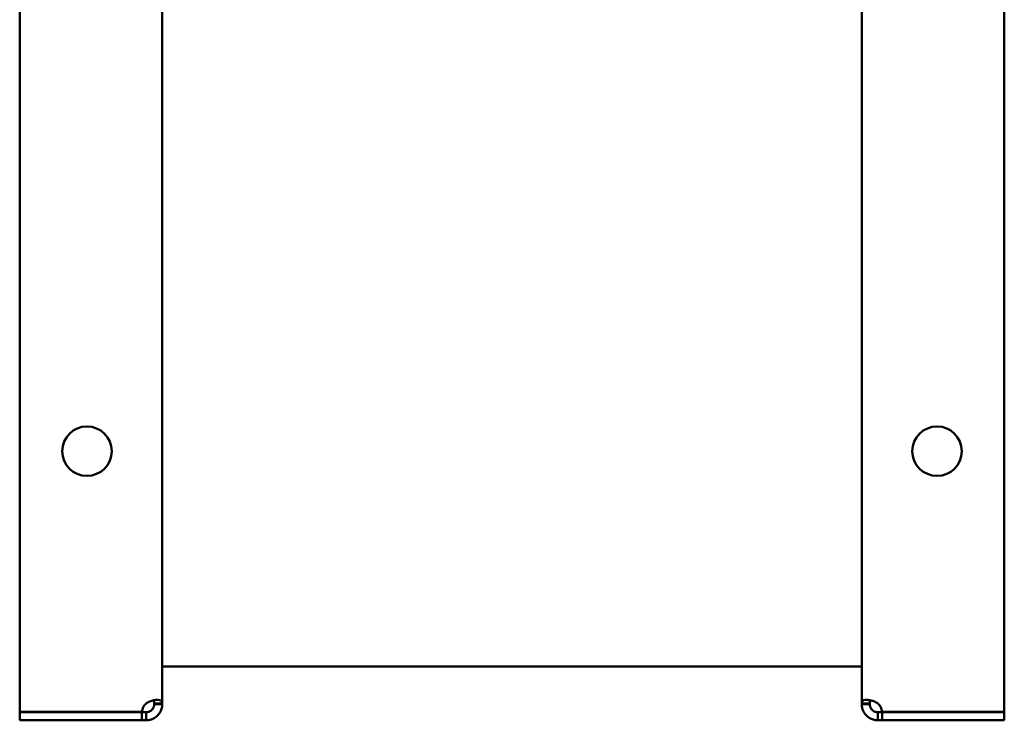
# Model space of a CAD drawing. Header units: millimetres. Extents: x 661 to 1019, y 403 to 785.
# Tile 1 of 5: x 832 to 1015, y 403 to 533. Entities that reach past the tile are written whole.
import ezdxf

# ---------------------------------------------------------------- set-up
doc = ezdxf.new("R2010")
doc.units = ezdxf.units.MM
doc.header["$LTSCALE"] = 4
doc.layers.add('Widoczne (ISO)', color=7, linetype='Continuous', lineweight=50)

msp = doc.modelspace()

# ---------------------------------------------------------------- linework, layer by layer
at = {"layer": 'Widoczne (ISO)'}
for p, q in [((832.5, 404.6), (832.5, 783.4)), ((1015.5, 783.4), (1015.5, 404.6)), ((859, 781.86), (859, 406.14)), ((989, 406.14), (989, 781.86)), ((859, 412.98), (989, 412.98)), ((832.5, 404.6), (855.21, 404.6)), ((832.5, 404.5), (855.21, 404.5)), ((832.5, 404.5), (832.5, 403)), ((855.21, 403), (855.21, 404.5)), ((855.21, 404.5), (856, 404.5)), ((856, 404.5), (856, 403.88)), ((857.5, 406), (857.5, 406.14)), ((857.5, 406.14), (858.12, 406.14)), ((858.12, 406), (857.5, 406)), ((858.12, 406.14), (859, 406.14)), ((859, 406), (858.12, 406)), ((859, 406.14), (859, 406)), ((989, 406), (989, 406.14)), ((989, 406.14), (989.88, 406.14)), ((989.88, 406), (989, 406)), ((989.88, 406.14), (990.5, 406.14)), ((990.5, 406), (989.88, 406)), ((990.5, 406.14), (990.5, 406)), ((992, 403.88), (992, 404.5)), ((992, 404.5), (992.79, 404.5)), ((992.79, 404.6), (1015.5, 404.6)), ((992.79, 404.5), (992.79, 403)), ((1015.5, 404.5), (992.79, 404.5)), ((1015.5, 404.5), (1015.5, 403)), ((832.5, 403), (855.21, 403)), ((856, 403), (855.21, 403)), ((856, 403.88), (856, 403)), ((992, 403), (992, 403.88)), ((992.79, 403), (992, 403)), ((992.79, 403), (1015.5, 403))]:
    msp.add_line(p, q, dxfattribs=at)
for centre in [(845, 453), (1003, 453)]:
    msp.add_circle(centre, 4.6, dxfattribs=at)
for centre, start, end in [((857.7, 404.3), 132.7331, 173.1896), ((990.3, 404.3), 6.8104, 47.2669)]:
    msp.add_arc(centre, 2.5, start, end, dxfattribs=at)
for points, knots in [([(856, 406.14), (856.17, 406.25), (856.41, 406.39), (856.94, 406.6), (857.17, 406.67), (857.68, 406.78), (857.95, 406.81), (858.41, 406.8), (858.59, 406.76), (858.82, 406.63), (858.89, 406.56), (858.98, 406.38), (859, 406.27), (859, 406.14)], [-0.519596, -0.519596, -0.519596, -0.519596, -0.422419, -0.422419, -0.3440019, -0.3440019, -0.2435758, -0.2435758, -0.1431007, -0.1431007, -0.0728206, -0.0728206, 0, 0, 0, 0]), ([(857.5, 406.14), (857.5, 406.19), (857.5, 406.25), (857.49, 406.34), (857.49, 406.39), (857.46, 406.49), (857.44, 406.56), (857.39, 406.66), (857.37, 406.68), (857.34, 406.7)], [0, 0, 0, 0, 0.02006472, 0.02006472, 0.03921439, 0.03921439, 0.06830871, 0.06830871, 0.08159063, 0.08159063, 0.08159063, 0.08159063]), ([(989, 406.14), (989, 406.25), (989.01, 406.39), (989.14, 406.6), (989.23, 406.67), (989.5, 406.78), (989.7, 406.81), (990.18, 406.8), (990.45, 406.76), (990.95, 406.63), (991.17, 406.56), (991.59, 406.38), (991.8, 406.27), (992, 406.14)], [0, 0, 0, 0, 0.0618346, 0.0618346, 0.1117322, 0.1117322, 0.1756342, 0.1756342, 0.2395675, 0.2395675, 0.2842873, 0.2842873, 0.3306237, 0.3306237, 0.3306237, 0.3306237]), ([(990.66, 406.7), (990.63, 406.68), (990.61, 406.65), (990.58, 406.59), (990.56, 406.56), (990.53, 406.48), (990.52, 406.42), (990.51, 406.33), (990.5, 406.29), (990.5, 406.22), (990.5, 406.18), (990.5, 406.14)], [-0.09076928, -0.09076928, -0.09076928, -0.09076928, -0.07202298, -0.07202298, -0.05559608, -0.05559608, -0.02934488, -0.02934488, -0.01493261, -0.01493261, 0, 0, 0, 0]), ([(856, 404.5), (856.04, 404.5), (856.08, 404.5), (856.17, 404.51), (856.22, 404.51), (856.33, 404.54), (856.42, 404.56), (856.58, 404.62), (856.64, 404.64), (856.8, 404.73), (856.91, 404.8), (857.09, 404.96), (857.17, 405.06), (857.31, 405.26), (857.37, 405.37), (857.42, 405.53), (857.44, 405.57), (857.47, 405.68), (857.48, 405.75), (857.49, 405.84), (857.5, 405.87), (857.5, 405.94), (857.5, 405.97), (857.5, 406)], [-0.299104, -0.299104, -0.299104, -0.299104, -0.2724841, -0.2724841, -0.2470782, -0.2470782, -0.2084788, -0.2084788, -0.1872978, -0.1872978, -0.1494604, -0.1494604, -0.1122022, -0.1122022, -0.072023, -0.072023, -0.0555961, -0.0555961, -0.0293449, -0.0293449, -0.0149326, -0.0149326, 0, 0, 0, 0]), ([(859, 406), (859, 405.83), (858.99, 405.59), (858.86, 405.06), (858.77, 404.83), (858.5, 404.32), (858.3, 404.05), (857.82, 403.59), (857.55, 403.41), (857.05, 403.18), (856.83, 403.11), (856.41, 403.02), (856.2, 403), (856, 403)], [0, 0, 0, 0, 0.0618346, 0.0618346, 0.1117322, 0.1117322, 0.1756342, 0.1756342, 0.2395675, 0.2395675, 0.2842873, 0.2842873, 0.3306237, 0.3306237, 0.3306237, 0.3306237]), ([(992, 403), (991.83, 403), (991.59, 403.01), (991.06, 403.14), (990.83, 403.23), (990.32, 403.5), (990.05, 403.7), (989.59, 404.18), (989.41, 404.45), (989.18, 404.95), (989.11, 405.17), (989.02, 405.59), (989, 405.8), (989, 406)], [-0.519596, -0.519596, -0.519596, -0.519596, -0.422419, -0.422419, -0.3440019, -0.3440019, -0.2435758, -0.2435758, -0.1431007, -0.1431007, -0.0728206, -0.0728206, 0, 0, 0, 0]), ([(990.5, 406), (990.5, 405.96), (990.5, 405.92), (990.51, 405.83), (990.51, 405.78), (990.54, 405.67), (990.56, 405.58), (990.62, 405.42), (990.64, 405.36), (990.73, 405.2), (990.8, 405.09), (990.96, 404.91), (991.06, 404.83), (991.26, 404.69), (991.37, 404.63), (991.53, 404.58), (991.57, 404.56), (991.68, 404.53), (991.75, 404.52), (991.84, 404.51), (991.87, 404.5), (991.94, 404.5), (991.97, 404.5), (992, 404.5)], [0, 0, 0, 0, 0.0200647, 0.0200647, 0.0392144, 0.0392144, 0.0683087, 0.0683087, 0.0842739, 0.0842739, 0.1127938, 0.1127938, 0.1408772, 0.1408772, 0.1711622, 0.1711622, 0.183544, 0.183544, 0.2033308, 0.2033308, 0.2141941, 0.2141941, 0.2254495, 0.2254495, 0.2254495, 0.2254495])]:
    msp.add_open_spline(points, degree=3, knots=knots, dxfattribs=at)

doc.saveas('drawing.dxf')
